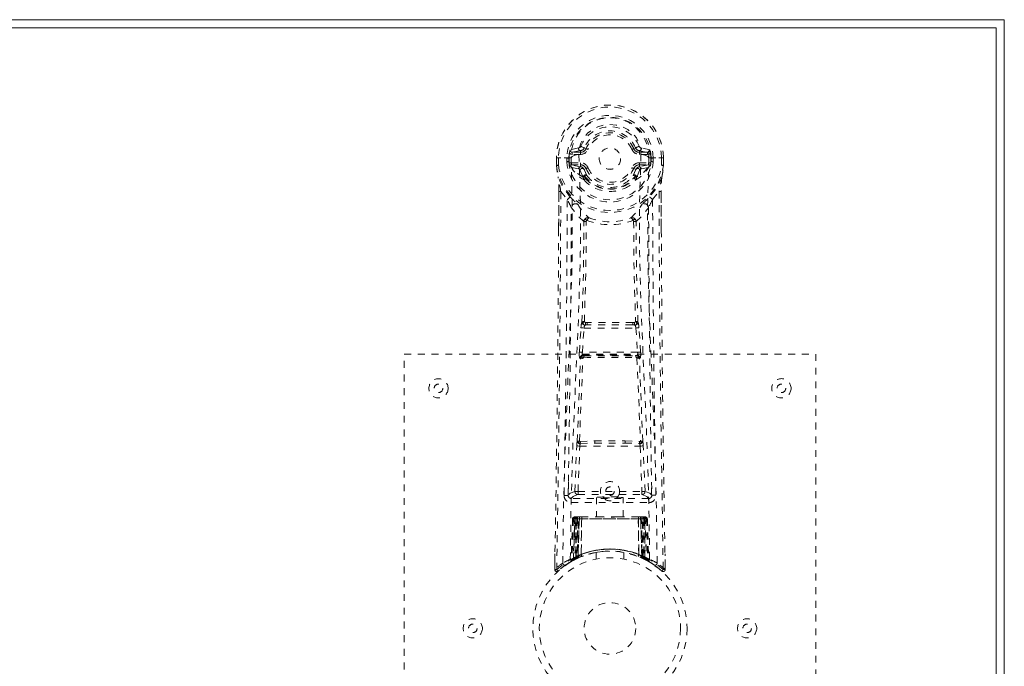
# Model space of a CAD drawing. Header units: inches. Extents: x 7.8 to 79.3, y 27.8 to 45.5.
# Tile 6 of 6: x 64.9 to 79.3, y 36.1 to 45.5. Entities that reach past the tile are written whole.
import ezdxf

# ---------------------------------------------------------------- set-up
doc = ezdxf.new("R2010")
doc.units = ezdxf.units.IN
doc.header["$MEASUREMENT"] = 0
doc.linetypes.add('SLD-Dashed', pattern=[0.075, 0.05, -0.025])
doc.linetypes.add('SLD-Solid', pattern=[0])

msp = doc.modelspace()

# ---------------------------------------------------------------- linework, layer by layer
at = {"color": 7, "linetype": 'SLD-Solid', "lineweight": 15}
for p, q in [((7.751, 45.51), (79.251, 45.51)), ((79.133, 45.392), (7.869, 45.392)), ((7.869, 45.392), (79.133, 45.392)), ((79.133, 27.878), (79.133, 45.392)), ((79.133, 45.392), (79.133, 27.878)), ((79.251, 45.51), (79.251, 27.76))]:
    msp.add_line(p, q, dxfattribs=at)
at = {"color": 7, "linetype": 'SLD-Dashed', "lineweight": 0}
for p, q in [((73.044, 43.64), (72.922, 43.612)), ((72.952, 43.576), (73.072, 43.6)), ((72.952, 43.576), (72.952, 43.546)), ((73.072, 43.576), (72.952, 43.576)), ((73.072, 43.546), (72.952, 43.546)), ((73.072, 43.6), (73.072, 43.576)), ((73.072, 43.546), (73.072, 43.576)), ((73.125, 43.634), (73.129, 43.641)), ((73.129, 43.641), (73.154, 43.63)), ((73.848, 43.63), (73.874, 43.641)), ((73.93, 43.6), (74.05, 43.576)), ((73.93, 43.6), (73.93, 43.576)), ((74.05, 43.576), (73.93, 43.576)), ((73.93, 43.546), (73.93, 43.576)), ((74.05, 43.546), (73.93, 43.546)), ((74.08, 43.612), (73.958, 43.64)), ((74.05, 43.546), (74.05, 43.576)), ((72.72, 43.497), (72.72, 43.388)), ((72.724, 43.497), (72.72, 43.497)), ((72.72, 43.388), (72.72, 43.384)), ((72.722, 43.497), (72.722, 43.388)), ((72.768, 43.496), (72.724, 43.497)), ((72.75, 43.496), (72.75, 43.388)), ((72.75, 43.496), (72.75, 43.496)), ((72.787, 43.496), (72.768, 43.496)), ((72.933, 43.496), (72.787, 43.496)), ((72.871, 43.44), (72.871, 43.492)), ((72.905, 43.493), (72.901, 43.492)), ((72.901, 43.492), (72.901, 43.441)), ((72.901, 43.441), (72.905, 43.426)), ((72.905, 43.426), (72.905, 43.493)), ((72.944, 43.355), (72.929, 43.368)), ((72.939, 43.424), (72.939, 43.394)), ((72.939, 43.424), (73.072, 43.424)), ((73.072, 43.364), (72.939, 43.394)), ((72.939, 43.394), (73.072, 43.394)), ((73.072, 43.424), (73.072, 43.394)), ((73.072, 43.394), (73.072, 43.364)), ((73.345, 43.485), (73.345, 43.5)), ((73.345, 43.478), (73.345, 43.485)), ((73.93, 43.424), (73.93, 43.394)), ((73.93, 43.424), (74.064, 43.424)), ((74.064, 43.394), (73.93, 43.364)), ((73.93, 43.364), (73.93, 43.394)), ((73.93, 43.394), (74.064, 43.394)), ((74.058, 43.355), (74.073, 43.368)), ((74.064, 43.394), (74.064, 43.424)), ((74.069, 43.496), (74.069, 43.496)), ((74.069, 43.496), (74.215, 43.496)), ((74.073, 43.368), (74.073, 43.368)), ((74.073, 43.368), (74.073, 43.368)), ((74.097, 43.493), (74.101, 43.492)), ((74.097, 43.426), (74.097, 43.493)), ((74.101, 43.441), (74.097, 43.426)), ((74.102, 43.441), (74.101, 43.492)), ((74.131, 43.493), (74.131, 43.44)), ((74.131, 43.493), (74.131, 43.493)), ((74.215, 43.496), (74.235, 43.496)), ((74.235, 43.496), (74.278, 43.497)), ((74.252, 43.496), (74.252, 43.497)), ((74.252, 43.388), (74.252, 43.496)), ((74.282, 43.497), (74.278, 43.497)), ((74.281, 43.388), (74.28, 43.497)), ((74.282, 43.497), (74.282, 43.388)), ((74.282, 43.384), (74.282, 43.388)), ((72.945, 43.355), (72.944, 43.355)), ((72.945, 43.355), (73.043, 43.335)), ((73.123, 43.326), (73.111, 43.345)), ((73.112, 43.212), (73.112, 43.219)), ((73.154, 43.339), (73.123, 43.326)), ((73.123, 43.326), (73.164, 43.236)), ((73.131, 43.226), (73.131, 43.22)), ((73.838, 43.236), (73.879, 43.326)), ((73.879, 43.326), (73.848, 43.339)), ((73.871, 43.22), (73.871, 43.226)), ((73.89, 43.212), (73.891, 43.219)), ((73.959, 43.335), (74.058, 43.355)), ((73.128, 43.17), (73.119, 43.185)), ((73.884, 43.185), (73.874, 43.17)), ((72.752, 42.452), (72.755, 43.007)), ((72.784, 43.005), (72.879, 42.887)), ((74.123, 42.887), (74.218, 43.005)), ((74.248, 43.007), (74.25, 42.439)), ((73.145, 41.095), (73.168, 41.096)), ((73.834, 41.096), (73.857, 41.095)), ((73.055, 40.664), (73.078, 41.017)), ((73.078, 41.017), (73.081, 41.045)), ((73.099, 40.662), (73.123, 41.014)), ((73.123, 41.014), (73.88, 41.014)), ((73.147, 41.059), (73.173, 41.059)), ((73.829, 41.059), (73.173, 41.059)), ((73.829, 41.059), (73.855, 41.059)), ((73.88, 41.014), (73.903, 40.662)), ((73.924, 41.017), (73.922, 41.045)), ((73.948, 40.664), (73.924, 41.017)), ((70.501, 32.635), (70.501, 40.635)), ((70.501, 40.635), (76.501, 40.635)), ((73.903, 40.662), (73.099, 40.662)), ((76.501, 40.635), (76.501, 32.635)), ((73.072, 40.57), (73.061, 40.575)), ((73.117, 40.612), (73.105, 40.617)), ((73.105, 40.617), (73.897, 40.617)), ((73.897, 40.617), (73.886, 40.612)), ((73.93, 40.57), (73.942, 40.575)), ((73.068, 39.36), (73.279, 39.37)), ((73.723, 39.37), (73.934, 39.36)), ((72.99, 38.633), (73.016, 39.296)), ((73.035, 38.631), (73.061, 39.293)), ((73.061, 39.293), (73.941, 39.293)), ((73.072, 39.331), (73.283, 39.336)), ((73.283, 39.336), (73.719, 39.336)), ((73.719, 39.336), (73.931, 39.331)), ((73.941, 39.293), (73.968, 38.631)), ((74.012, 38.633), (73.986, 39.296)), ((72.896, 38.769), (72.895, 38.583)), ((74.107, 38.583), (74.106, 38.769)), ((73.035, 38.586), (73.035, 38.631)), ((73.035, 38.631), (73.968, 38.631)), ((73.968, 38.586), (73.968, 38.631)), ((74.066, 38.529), (72.937, 38.529)), ((72.937, 38.529), (72.937, 38.469)), ((73.035, 38.586), (73.968, 38.586)), ((73.306, 38.545), (73.306, 38.26)), ((73.696, 38.26), (73.696, 38.545)), ((74.066, 38.469), (74.066, 38.529)), ((72.937, 38.469), (74.066, 38.469)), ((72.956, 38.231), (72.935, 37.626)), ((72.969, 38.231), (72.948, 37.634)), ((72.969, 38.231), (72.956, 38.231)), ((72.988, 38.26), (72.967, 37.644)), ((73.054, 38.26), (72.988, 38.26)), ((72.995, 38.231), (72.995, 37.674)), ((73.004, 38.231), (72.995, 38.231)), ((73.004, 38.231), (73.998, 38.231)), ((73.004, 37.679), (73.004, 38.231)), ((73.008, 37.681), (73.008, 38.231)), ((73.008, 38.231), (73.018, 38.231)), ((73.018, 38.231), (73.018, 37.685)), ((73.985, 38.231), (73.018, 38.231)), ((73.026, 38.26), (73.026, 37.689)), ((73.035, 37.68), (73.054, 38.26)), ((73.056, 38.26), (73.036, 37.68)), ((73.036, 37.694), (73.036, 38.26)), ((73.036, 38.26), (73.051, 38.26)), ((73.086, 38.26), (73.056, 38.26)), ((73.081, 37.71), (73.086, 38.26)), ((73.089, 38.26), (73.083, 37.71)), ((73.089, 38.26), (73.086, 38.26)), ((73.384, 38.26), (73.089, 38.26)), ((73.618, 38.26), (73.384, 38.26)), ((73.914, 38.26), (73.618, 38.26)), ((73.92, 37.71), (73.914, 38.26)), ((73.917, 38.26), (73.914, 38.26)), ((73.946, 38.26), (73.917, 38.26)), ((73.917, 38.26), (73.921, 37.71)), ((73.966, 37.68), (73.946, 38.26)), ((73.948, 38.26), (73.946, 38.26)), ((73.948, 38.26), (73.967, 37.68)), ((74.014, 38.26), (73.948, 38.26)), ((73.952, 38.26), (73.966, 38.26)), ((73.966, 38.26), (73.966, 37.694)), ((73.976, 37.689), (73.976, 38.26)), ((73.985, 37.685), (73.985, 38.231)), ((73.985, 38.231), (73.994, 38.231)), ((73.994, 38.231), (73.994, 37.681)), ((74.007, 38.231), (73.998, 38.231)), ((73.998, 38.231), (73.998, 37.679)), ((74.008, 37.674), (74.007, 38.231)), ((74.014, 38.26), (74.035, 37.644)), ((74.033, 38.231), (74.054, 37.634)), ((74.046, 38.231), (74.033, 38.231)), ((74.046, 38.231), (74.068, 37.626)), ((72.698, 37.724), (72.695, 37.494)), ((72.935, 37.626), (72.948, 37.634)), ((72.951, 37.619), (72.939, 37.612)), ((72.952, 37.619), (73.018, 37.654)), ((72.967, 37.644), (73.035, 37.68)), ((72.995, 37.674), (73.004, 37.679)), ((73.007, 37.648), (72.995, 37.674)), ((73.017, 37.653), (73.007, 37.648)), ((73.018, 37.685), (73.008, 37.681)), ((73.02, 37.655), (73.008, 37.681)), ((73.018, 37.654), (73.019, 37.654)), ((73.026, 37.689), (73.036, 37.694)), ((73.038, 37.663), (73.026, 37.689)), ((73.036, 37.68), (73.035, 37.68)), ((73.048, 37.667), (73.038, 37.663)), ((73.083, 37.71), (73.081, 37.71)), ((73.085, 37.683), (73.086, 37.683)), ((73.301, 37.742), (73.301, 37.646)), ((73.701, 37.646), (73.701, 37.742)), ((73.916, 37.683), (73.917, 37.683)), ((73.921, 37.71), (73.92, 37.71)), ((73.966, 37.694), (73.955, 37.667)), ((73.976, 37.689), (73.964, 37.663)), ((73.966, 37.694), (73.976, 37.689)), ((73.967, 37.68), (73.966, 37.68)), ((73.967, 37.68), (74.035, 37.644)), ((73.985, 37.685), (73.973, 37.659)), ((73.994, 37.681), (73.982, 37.655)), ((73.983, 37.654), (73.984, 37.654)), ((73.984, 37.654), (73.999, 37.646)), ((73.994, 37.681), (73.985, 37.685)), ((73.998, 37.679), (73.986, 37.653)), ((73.995, 37.648), (73.986, 37.653)), ((74.008, 37.674), (73.995, 37.648)), ((73.998, 37.679), (74.008, 37.674)), ((74.004, 37.644), (74.051, 37.619)), ((74.054, 37.634), (74.068, 37.626)), ((74.307, 37.494), (74.304, 37.724)), ((72.695, 37.494), (72.696, 37.551)), ((72.697, 37.551), (72.696, 37.494)), ((72.756, 37.481), (72.745, 37.471)), ((72.863, 37.564), (72.804, 37.521)), ((72.92, 37.601), (72.933, 37.609)), ((74.063, 37.613), (74.076, 37.606)), ((74.069, 37.609), (74.082, 37.601)), ((74.257, 37.471), (74.246, 37.481)), ((74.306, 37.494), (74.305, 37.563)), ((74.306, 37.564), (74.308, 37.494))]:
    msp.add_line(p, q, dxfattribs=at)
at = {"color": 7, "linetype": 'SLD-Dashed', "lineweight": 0, "flags": 128}
for points in [[(73.953, 43.549), (73.949, 43.631), (73.926, 43.711), (73.886, 43.786), (73.83, 43.853), (73.76, 43.908), (73.679, 43.949), (73.592, 43.973), (73.501, 43.982), (73.41, 43.974), (73.323, 43.949), (73.243, 43.908), (73.173, 43.853), (73.116, 43.787), (73.076, 43.711), (73.054, 43.631), (73.049, 43.549)], [(73.129, 43.641), (73.127, 43.642), (73.121, 43.644), (73.113, 43.648), (73.103, 43.652), (73.093, 43.656), (73.084, 43.66), (73.077, 43.663), (73.074, 43.664)], [(72.952, 43.546), (72.93, 43.55), (72.91, 43.563)], [(72.923, 37.643), (72.933, 38.397), (72.954, 39.15), (72.985, 39.899), (73.019, 40.643), (73.05, 41.382), (73.069, 42.113), (73.07, 42.836), (73.049, 43.548)], [(72.978, 43.53), (72.949, 43.514), (72.933, 43.496)], [(73.049, 43.549), (73.011, 43.541), (72.978, 43.53)], [(73.049, 43.548), (73.049, 43.548), (73.049, 43.549)], [(73.182, 43.619), (73.177, 43.621), (73.172, 43.623), (73.167, 43.625), (73.163, 43.627), (73.159, 43.628), (73.157, 43.629), (73.155, 43.63), (73.154, 43.63)], [(73.82, 43.619), (73.825, 43.621), (73.831, 43.623), (73.835, 43.625), (73.839, 43.627), (73.843, 43.628), (73.845, 43.629), (73.847, 43.63), (73.848, 43.63)], [(73.953, 43.548), (73.932, 42.836), (73.933, 42.113), (73.952, 41.382), (73.983, 40.643), (74.018, 39.899), (74.048, 39.15), (74.069, 38.397), (74.08, 37.643)], [(73.953, 43.549), (73.953, 43.548), (73.953, 43.548)], [(74.024, 43.53), (73.991, 43.541), (73.953, 43.549)], [(74.069, 43.496), (74.053, 43.514), (74.024, 43.53)], [(74.092, 43.563), (74.073, 43.55), (74.05, 43.546)], [(72.72, 43.497), (72.72, 43.497), (72.722, 43.497), (72.724, 43.497), (72.728, 43.497), (72.732, 43.496), (72.738, 43.496), (72.744, 43.496), (72.75, 43.496)], [(72.72, 43.388), (72.731, 43.294), (72.744, 43.22)], [(72.75, 43.388), (72.744, 43.388), (72.738, 43.388), (72.732, 43.388), (72.727, 43.388), (72.724, 43.388), (72.721, 43.388), (72.72, 43.388), (72.72, 43.388)], [(72.75, 43.388), (72.744, 43.387), (72.739, 43.386), (72.734, 43.386), (72.73, 43.385), (72.726, 43.385), (72.723, 43.384), (72.721, 43.384), (72.72, 43.384)], [(72.72, 43.384), (72.731, 43.286), (72.745, 43.21)], [(72.813, 37.587), (72.822, 38.343), (72.842, 39.096), (72.87, 39.845), (72.902, 40.59), (72.931, 41.329), (72.95, 42.061), (72.952, 42.784), (72.933, 43.496)], [(72.906, 43.415), (72.922, 43.421), (72.939, 43.424)], [(72.913, 43.381), (72.92, 43.376), (72.929, 43.368)], [(74.189, 37.587), (74.18, 38.343), (74.161, 39.096), (74.133, 39.845), (74.101, 40.59), (74.071, 41.329), (74.052, 42.061), (74.05, 42.784), (74.069, 43.496)], [(74.064, 43.424), (74.081, 43.421), (74.096, 43.415)], [(74.073, 43.368), (74.08, 43.374), (74.089, 43.381)], [(74.101, 43.492), (74.105, 43.492), (74.111, 43.493), (74.121, 43.493), (74.131, 43.493)], [(74.252, 43.496), (74.258, 43.496), (74.264, 43.497), (74.27, 43.497), (74.275, 43.497), (74.278, 43.497), (74.281, 43.497), (74.282, 43.497), (74.282, 43.497)], [(74.282, 43.388), (74.282, 43.388), (74.281, 43.388), (74.279, 43.388), (74.275, 43.388), (74.27, 43.388), (74.265, 43.388), (74.259, 43.388), (74.252, 43.388)], [(74.282, 43.384), (74.281, 43.384), (74.279, 43.384), (74.276, 43.385), (74.272, 43.385), (74.268, 43.386), (74.263, 43.386), (74.258, 43.387), (74.252, 43.388)], [(74.257, 43.21), (74.271, 43.286), (74.282, 43.384)], [(72.744, 43.22), (72.744, 43.215), (72.745, 43.21)], [(73.112, 43.212), (73.021, 43.273), (72.945, 43.355)], [(73.066, 43.316), (73.055, 43.33), (73.043, 43.335)], [(73.112, 43.219), (73.088, 43.262), (73.066, 43.316)], [(73.125, 43.241), (73.136, 43.246), (73.145, 43.246)], [(73.142, 43.194), (73.134, 43.206), (73.131, 43.22)], [(73.164, 43.236), (73.16, 43.239), (73.152, 43.239), (73.143, 43.235), (73.133, 43.23)], [(73.182, 43.351), (73.177, 43.349), (73.172, 43.347), (73.167, 43.345), (73.163, 43.343), (73.159, 43.341), (73.157, 43.34), (73.155, 43.34), (73.154, 43.339)], [(73.82, 43.351), (73.825, 43.349), (73.831, 43.347), (73.835, 43.345), (73.839, 43.343), (73.843, 43.341), (73.845, 43.34), (73.847, 43.34), (73.848, 43.339)], [(73.869, 43.23), (73.86, 43.235), (73.85, 43.239), (73.843, 43.239), (73.838, 43.236)], [(73.857, 43.246), (73.867, 43.246), (73.877, 43.241)], [(73.871, 43.22), (73.868, 43.206), (73.86, 43.194)], [(74.058, 43.355), (73.981, 43.273), (73.89, 43.212)], [(73.891, 43.219), (73.914, 43.262), (73.936, 43.316)], [(73.936, 43.316), (73.948, 43.33), (73.959, 43.335)], [(74.257, 43.21), (74.258, 43.215), (74.258, 43.22)], [(72.922, 42.924), (72.822, 43.052), (72.745, 43.21)], [(73.119, 43.185), (73.116, 43.19), (73.112, 43.212)], [(73.89, 43.212), (73.886, 43.19), (73.884, 43.185)], [(74.257, 43.21), (74.18, 43.052), (74.08, 42.924)], [(72.755, 43.007), (72.754, 43.007), (72.756, 43.006), (72.758, 43.006), (72.762, 43.005), (72.767, 43.005), (72.773, 43.005), (72.779, 43.005), (72.784, 43.005)], [(72.756, 43.006), (72.756, 42.633), (72.755, 42.452)], [(74.248, 43.007), (74.248, 43.007), (74.247, 43.006), (74.244, 43.006), (74.24, 43.005), (74.235, 43.005), (74.23, 43.005), (74.224, 43.005), (74.218, 43.005)], [(74.218, 43.005), (74.219, 42.234), (74.224, 41.466), (74.231, 40.699), (74.241, 39.934), (74.243, 39.74), (74.246, 39.543), (74.249, 39.374), (74.251, 39.187), (74.253, 39.109), (74.254, 39.028), (74.255, 38.944), (74.256, 38.87), (74.257, 38.85), (74.257, 38.816), (74.258, 38.768), (74.259, 38.707), (74.26, 38.62), (74.262, 38.514), (74.264, 38.391), (74.266, 38.249), (74.268, 38.125), (74.269, 38.026), (74.271, 37.932), (74.274, 37.696), (74.277, 37.493)], [(74.247, 42.439), (74.247, 42.664), (74.246, 43.006)], [(73.018, 42.832), (73.027, 42.823), (73.032, 42.817)], [(73.984, 42.832), (73.975, 42.823), (73.97, 42.817)], [(73.119, 42.567), (73.02, 42.662), (72.938, 42.769)], [(73.884, 42.567), (73.982, 42.662), (74.064, 42.769)], [(73.093, 41.102), (73.115, 41.835), (73.121, 42.559)], [(73.166, 42.581), (73.161, 42.589), (73.154, 42.595), (73.146, 42.597), (73.138, 42.596), (73.131, 42.592), (73.125, 42.586), (73.121, 42.577), (73.119, 42.567)], [(73.128, 41.109), (73.15, 41.844), (73.156, 42.57)], [(73.884, 42.567), (73.881, 42.577), (73.877, 42.586), (73.871, 42.592), (73.864, 42.596), (73.856, 42.597), (73.848, 42.595), (73.841, 42.589), (73.836, 42.581)], [(73.846, 42.57), (73.852, 41.844), (73.874, 41.109)], [(73.909, 41.102), (73.887, 41.835), (73.881, 42.559)], [(73.078, 41.017), (73.083, 41.017), (73.093, 41.016), (73.107, 41.015), (73.123, 41.014)], [(73.88, 41.014), (73.895, 41.015), (73.909, 41.016), (73.919, 41.017), (73.924, 41.017)], [(73.055, 40.664), (73.059, 40.664), (73.07, 40.663), (73.084, 40.663), (73.099, 40.662)], [(73.903, 40.662), (73.911, 40.662), (73.919, 40.663), (73.926, 40.663), (73.933, 40.663), (73.938, 40.664), (73.943, 40.664), (73.946, 40.664), (73.948, 40.664)], [(73.024, 39.363), (73.047, 39.969), (73.072, 40.57)], [(73.057, 39.367), (73.081, 39.973), (73.107, 40.576)], [(73.107, 40.576), (73.1, 40.58), (73.094, 40.586), (73.092, 40.592), (73.092, 40.598), (73.095, 40.604), (73.1, 40.608), (73.108, 40.611), (73.117, 40.612)], [(73.886, 40.612), (73.894, 40.611), (73.902, 40.608), (73.907, 40.604), (73.911, 40.598), (73.911, 40.592), (73.908, 40.586), (73.903, 40.58), (73.895, 40.576)], [(73.895, 40.576), (73.921, 39.973), (73.945, 39.367)], [(73.979, 39.363), (73.955, 39.969), (73.93, 40.57)], [(73.279, 39.37), (73.501, 39.37), (73.723, 39.37)], [(73.016, 39.296), (73.021, 39.295), (73.031, 39.295), (73.046, 39.294), (73.061, 39.293)], [(73.283, 39.336), (73.501, 39.336), (73.719, 39.336)], [(73.941, 39.293), (73.956, 39.294), (73.971, 39.295), (73.981, 39.295), (73.986, 39.296)], [(72.99, 38.633), (72.919, 38.604), (72.892, 38.575)], [(72.99, 38.633), (72.995, 38.633), (73.005, 38.632), (73.018, 38.632), (73.035, 38.631)], [(73.968, 38.631), (73.984, 38.632), (73.998, 38.632), (74.008, 38.633), (74.012, 38.633)], [(74.111, 38.575), (74.084, 38.604), (74.012, 38.633)], [(72.937, 38.529), (72.963, 38.558), (73.035, 38.586)], [(73.968, 38.586), (74.039, 38.558), (74.066, 38.529)], [(72.956, 38.231), (72.959, 38.231), (72.967, 38.231), (72.98, 38.231), (72.995, 38.231)], [(73.008, 38.231), (72.994, 38.231), (72.981, 38.231), (72.972, 38.231), (72.969, 38.231)], [(73.618, 38.26), (73.501, 38.251), (73.384, 38.26)], [(74.033, 38.231), (74.03, 38.231), (74.021, 38.231), (74.009, 38.231), (73.994, 38.231)], [(74.007, 38.231), (74.022, 38.231), (74.035, 38.231), (74.044, 38.231), (74.046, 38.231)], [(73.304, 37.742), (73.302, 37.742), (73.32, 37.745), (73.358, 37.751), (73.412, 37.756), (73.477, 37.76), (73.501, 37.76)], [(73.004, 37.679), (73.009, 37.669), (73.013, 37.661), (73.016, 37.655), (73.017, 37.653)], [(73.03, 37.659), (73.029, 37.661), (73.026, 37.667), (73.022, 37.675), (73.018, 37.685)], [(73.036, 37.694), (73.04, 37.683), (73.044, 37.675), (73.047, 37.669), (73.048, 37.667)], [(73.115, 37.692), (73.096, 37.687), (73.083, 37.682)], [(73.996, 37.65), (74.018, 37.637), (74.042, 37.624)], [(74.018, 37.637), (74.027, 37.633), (74.031, 37.634), (74.033, 37.64), (74.035, 37.646)], [(72.698, 37.494), (72.7, 37.486), (72.703, 37.478), (72.708, 37.472), (72.715, 37.467), (72.722, 37.464), (72.729, 37.464), (72.736, 37.466), (72.743, 37.47)], [(72.922, 37.602), (72.922, 37.602), (72.92, 37.601)], [(72.933, 37.609), (72.936, 37.61), (72.942, 37.614)]]:
    msp.add_lwpolyline(points, dxfattribs=at)
at = {"color": 7, "linetype": 'SLD-Dashed', "lineweight": 0}
for centre, radius in [((73.501, 43.485), 0.156), ((71.001, 40.135), 0.14), ((76.001, 40.135), 0.141), ((71.001, 40.135), 0.0625), ((76.001, 40.135), 0.0625), ((73.501, 38.635), 0.14), ((73.501, 38.635), 0.0625), ((73.501, 36.635), 1.125), ((73.501, 36.635), 1.03), ((73.501, 36.635), 0.376), ((71.501, 36.635), 0.14), ((75.501, 36.635), 0.14), ((71.501, 36.635), 0.0625), ((75.501, 36.635), 0.0625)]:
    msp.add_circle(centre, radius, dxfattribs=at)
for centre, radius, start, end in [((73.501, 43.485), 0.781, 0.8627, 179.1373), ((73.501, 43.485), 0.781, 0.8691, 180), ((73.501, 43.485), 0.751, 0.8898, 179.1373), ((73.501, 43.485), 0.63, 0.7178, 179.2822), ((73.501, 43.485), 0.6, 0.7178, 179.2822), ((73.501, 43.511), 0.568, 358.4775, 181.5214), ((73.501, 43.485), 0.463, 22.774, 157.226), ((73.501, 43.485), 0.404, 22.774, 157.226), ((73.501, 43.485), 0.376, 22.774, 157.226), ((73.501, 43.485), 0.346, 22.7739, 157.2261), ((73.036, 43.68), 0.0412, 282.1188, 337.5175), ((72.246, 47.595), 4.275, 292.3759, 293.1728), ((73.966, 43.68), 0.0412, 202.4945, 257.8692), ((73.501, 43.485), 0.596, 172.4937, 179.2563), ((73.142, 43.532), 0.234, 159.9648, 172.4308), ((72.952, 43.606), 0.0298, 167.7133, 271.3917), ((73.073, 43.63), 0.0301, 161.837, 268.7991), ((73.066, 43.668), 0.0676, 275.0423, 330.0544), ((73.072, 43.665), 0.089, 270, 337.226), ((73.072, 43.665), 0.119, 270.0014, 337.2242), ((73.93, 43.665), 0.119, 202.7733, 270), ((73.93, 43.665), 0.089, 202.774, 270), ((73.936, 43.668), 0.0675, 202.9257, 264.9758), ((73.929, 43.63), 0.0301, 271.1997, 18.1641), ((74.051, 43.606), 0.0298, 268.6122, 12.2784), ((73.86, 43.532), 0.234, 7.5713, 20.0281), ((73.501, 43.485), 0.596, 0.7437, 7.5062), ((73.501, 43.485), 0.787, 187.3679, 352.6321), ((73.501, 43.485), 0.758, 187.3678, 352.6322), ((72.902, 44.769), 1.277, 268.615, 269.9504), ((72.901, 42.839), 0.601, 90.0171, 92.8682), ((73.501, 43.485), 0.632, 184.1188, 355.8812), ((73.501, 43.485), 0.602, 184.2517, 355.7483), ((73.501, 43.485), 0.599, 185.6401, 186.7432), ((72.993, 43.416), 0.0867, 180.8659, 203.6028), ((72.938, 43.363), 0.0305, 89.4556, 144.3651), ((73.393, 43.634), 0.535, 209.85, 240.3543), ((73.073, 43.334), 0.0299, 90.8831, 178.3662), ((73.072, 43.305), 0.119, 22.7755, 89.9985), ((73.072, 43.305), 0.089, 22.774, 90), ((73.072, 43.314), 0.0502, 37.9723, 89.2791), ((73.93, 43.305), 0.119, 90.0001, 157.227), ((73.93, 43.305), 0.089, 90, 157.226), ((73.611, 43.633), 0.532, 299.5724, 330.2111), ((73.935, 43.304), 0.06, 95.0567, 158.6856), ((73.929, 43.334), 0.0299, 1.629, 89.1217), ((74.064, 43.363), 0.0305, 35.6364, 90.5429), ((73.974, 43.424), 0.123, 339.7517, 355.7796), ((73.501, 43.485), 0.599, 353.2568, 354.3599), ((74.101, 42.839), 0.601, 87.1318, 89.9829), ((73.017, 43.481), 1.268, 348.1213, 355.7648), ((71.339, 43.042), 1.416, 358.5989, 7.2436), ((73.096, 43.311), 0.0308, 30.2868, 170.7399), ((73.142, 43.216), 0.0301, 123.0001, 175.3762), ((73.13, 43.197), 0.0285, 88.8481, 131.3301), ((73.131, 43.191), 0.0285, 88.8376, 131.281), ((72.555, 42.844), 0.695, 33.7076, 34.8453), ((73.136, 43.226), 0.00482, 125.6654, 184.4072), ((73.501, 43.497), 0.455, 215.9729, 324.0272), ((73.146, 43.224), 0.0228, 34.1583, 90.4607), ((73.501, 43.485), 0.376, 202.774, 337.226), ((73.501, 43.476), 0.413, 215.4709, 324.5335), ((73.501, 43.485), 0.346, 202.7739, 337.2261), ((73.501, 43.485), 0.157, 264.8878, 285.7451), ((73.857, 43.224), 0.0228, 89.5512, 145.8666), ((74.391, 42.882), 0.627, 145.092, 146.3523), ((73.866, 43.226), 0.00484, 355.7137, 54.2077), ((73.872, 43.197), 0.0285, 48.6883, 91.1366), ((73.872, 43.191), 0.0285, 48.7095, 91.172), ((73.861, 43.216), 0.0299, 4.521, 57.2356), ((73.906, 43.311), 0.0308, 9.2247, 149.7569), ((75.683, 43.041), 1.436, 172.8152, 181.3449), ((67.142, 42.04), 5.724, 9.7012, 11.7925), ((73.157, 43.169), 0.029, 120.9177, 178.6708), ((73.449, 43.436), 0.417, 219.7284, 248.1865), ((73.501, 43.527), 0.49, 222.8677, 317.1324), ((73.554, 43.436), 0.417, 291.8214, 320.2637), ((73.845, 43.169), 0.029, 1.3422, 59.0764), ((79.858, 42.04), 5.722, 168.2064, 170.2985), ((-341.515, 44.734), 414.303, 358.99853, 359.76079), ((73.501, 43.509), 0.504, 245.71, 294.2905), ((-229.608, 44.063), 302.489, 358.96047, 359.77724), ((73.131, 42.641), 0.352, 126.3557, 135.6258), ((70.417, 41.576), 2.789, 25.3141, 28.0262), ((74.492, 44.47), 2.204, 224.5493, 228.0046), ((72.999, 42.766), 0.0607, 56.759, 177.6457), ((73.772, 43.27), 0.868, 211.4428, 228.486), ((73.23, 43.27), 0.867, 311.5107, 328.5604), ((74.003, 42.766), 0.0607, 2.3521, 123.2466), ((72.51, 44.47), 2.203, 311.9951, 315.4506), ((76.597, 41.57), 2.803, 151.9803, 154.6794), ((73.871, 42.641), 0.352, 44.3749, 53.6406), ((363.12, 43.914), 288.999, 180.2037, 181.05859), ((-217.651, 43.912), 290.591, 358.94766, 359.77458), ((364.653, 43.912), 290.591, 180.22542, 181.05234), ((73.179, 42.562), 0.0607, 72.6737, 175.3777), ((73.108, 42.56), 0.0127, 355.8878, 33.4822), ((73.153, 42.516), 0.0541, 86.7629, 126.9488), ((73.17, 42.568), 0.0141, 105.6507, 172.1846), ((73.226, 42.566), 0.0612, 117.5733, 165.1343), ((73.501, 43.494), 0.972, 249.8638, 290.1345), ((73.501, 43.413), 0.849, 249.047, 290.9531), ((73.823, 42.562), 0.0607, 4.6205, 107.3281), ((73.777, 42.566), 0.0612, 14.8657, 62.4267), ((73.832, 42.568), 0.014, 7.7773, 74.3771), ((73.849, 42.516), 0.0541, 53.0483, 93.2386), ((73.894, 42.56), 0.0126, 146.4502, 184.1479), ((-263.012, 43.869), 335.767, 358.92191, 359.75832), ((408.996, 43.86), 334.749, 180.24309, 181.07768), ((73.284, 41.03), 0.204, 159.3343, 175.9395), ((73.122, 41.048), 0.0615, 84.04, 117.8716), ((73.14, 41.103), 0.0464, 180.7584, 267.5251), ((73.138, 41.084), 0.0271, 110.5908, 269.3154), ((73.146, 41.114), 0.0186, 194.5366, 265.3397), ((73.223, 41.082), 0.0794, 170.5719, 197.2084), ((73.23, 41.086), 0.0623, 171.2638, 205.801), ((73.501, 8.746), 32.351, 89.4099, 90.5901), ((73.773, 41.086), 0.0624, 334.2139, 8.7142), ((73.779, 41.082), 0.0795, 342.794, 9.4384), ((73.856, 41.114), 0.0186, 274.5959, 345.3491), ((73.864, 41.084), 0.0271, 270.6846, 69.4092), ((73.863, 41.103), 0.0464, 272.4764, 359.2401), ((73.88, 41.048), 0.0615, 62.1284, 95.96), ((73.718, 41.03), 0.204, 4.0543, 20.6739), ((73.203, 41.01), 0.0807, 144.2076, 176.6972), ((73.146, 41.041), 0.0176, 85.6879, 118.7637), ((73.501, 7.69), 33.371, 89.4374, 90.5626), ((73.856, 41.04), 0.0184, 62.0334, 93.5378), ((73.797, 41.009), 0.0824, 3.652, 35.4437), ((73.243, 40.631), 0.191, 170.0548, 197.3075), ((73.148, 40.645), 0.0518, 161.3881, 213.2286), ((73.854, 40.645), 0.052, 326.8649, 18.5184), ((73.759, 40.631), 0.191, 342.6851, 9.9497), ((73.106, 40.572), 0.0451, 90.6621, 176.0553), ((73.117, 40.567), 0.0451, 90.6966, 175.9043), ((73.1, 40.509), 0.0667, 83.87, 114.4089), ((73.124, 40.569), 0.0183, 95.7926, 158.1122), ((73.127, 40.675), 0.0635, 260.9786, 271.4882), ((73.157, 40.591), 0.0353, 144.8078, 186.2069), ((73.501, 76.302), 35.717, 269.3919, 270.6084), ((73.501, 73.315), 32.706, 269.3468, 270.6534), ((73.876, 40.674), 0.0626, 268.5342, 279.0737), ((73.845, 40.591), 0.0353, 353.7835, 35.2116), ((73.879, 40.57), 0.0174, 20.0924, 85.4724), ((73.885, 40.567), 0.0451, 4.094, 89.3052), ((73.902, 40.509), 0.0668, 65.6182, 96.1194), ((73.897, 40.572), 0.0451, 3.9448, 89.3349), ((73.531, 39.276), 0.515, 170.2077, 177.8114), ((73.049, 39.271), 0.0956, 85.2772, 105.6244), ((73.068, 39.372), 0.0452, 191.444, 269.8712), ((73.069, 39.349), 0.0216, 123.9961, 265.933), ((73.068, 39.371), 0.0114, 202.218, 271.2698), ((73.179, 39.359), 0.111, 179.5342, 194.699), ((73.361, 39.361), 0.0822, 173.99, 197.7593), ((73.641, 39.361), 0.0821, 342.2391, 6.0118), ((73.823, 39.359), 0.111, 345.3978, 0.5075), ((73.933, 39.349), 0.0216, 274.0691, 55.9955), ((73.934, 39.371), 0.0114, 268.4982, 337.463), ((73.934, 39.372), 0.0452, 270.1288, 348.556), ((73.953, 39.271), 0.0956, 74.3747, 94.7229), ((73.471, 39.276), 0.516, 2.1896, 9.7897), ((73.195, 39.285), 0.134, 161.4611, 176.2687), ((73.072, 39.326), 0.00459, 96.8313, 164.7655), ((73.93, 39.326), 0.00464, 15.4446, 82.7345), ((73.807, 39.285), 0.134, 3.7296, 18.5407), ((73.035, 38.631), 0.0451, 178.2722, 269.557), ((73.967, 38.631), 0.0451, 270.445, 1.6945), ((72.86, 39.43), 0.856, 268.0939, 272.1117), ((72.937, 38.573), 0.105, 179.1197, 270.014), ((72.937, 38.574), 0.045, 179.0596, 269.9964), ((74.066, 38.574), 0.045, 270.0061, 0.9413), ((74.066, 38.573), 0.105, 269.9857, 0.8818), ((74.142, 39.431), 0.856, 267.8895, 271.9054), ((72.986, 38.23), 0.03, 90.0042, 178.007), ((73.017, 38.186), 0.0752, 106.8943, 143.7012), ((47.269, 38.916), 25.73, 357.1592, 358.5385), ((72.999, 38.23), 0.03, 90.0256, 178.0349), ((73.013, 38.073), 0.185, 91.3797, 99.051), ((73.568, 38.237), 0.573, 177.918, 180.6169), ((73.423, 38.238), 0.419, 177.001, 180.9653), ((73.596, 38.237), 0.588, 177.9778, 180.6074), ((73.447, 38.238), 0.429, 177.0813, 180.9499), ((73.556, 38.238), 0.429, 359.0501, 2.9187), ((73.406, 38.237), 0.588, 359.3926, 2.0222), ((73.989, 38.081), 0.177, 80.4289, 88.5139), ((73.579, 38.238), 0.419, 359.0347, 2.999), ((74.003, 38.23), 0.03, 1.9632, 89.9717), ((73.985, 38.186), 0.0753, 36.3058, 73.1019), ((73.435, 38.237), 0.573, 359.3831, 2.082), ((99.733, 38.916), 25.73, 181.4615, 182.8408), ((74.016, 38.23), 0.03, 2.002, 89.9912), ((73.501, 36.634), 1.158, 47.8872, 132.1137), ((73.501, 36.603), 1.19, 60.9033, 119.0965), ((73.501, 36.635), 1.128, 60.5082, 119.4917), ((73.501, 36.636), 1.155, 64.5269, 115.4731), ((73.501, 36.636), 1.155, 65.259, 114.741), ((73.501, 36.636), 1.155, 66.2583, 113.7417), ((73.501, 36.672), 1.12, 68.0447, 111.9528), ((73.485, 36.401), 1.363, 114.3809, 119.5298), ((73.501, 36.634), 1.128, 119.493, 124.6366), ((72.905, 37.627), 0.03, 301.0241, 358.0153), ((72.909, 37.625), 0.0264, 299.4162, 3.7826), ((72.964, 37.655), 0.0429, 196.9828, 245.8107), ((72.918, 37.635), 0.0299, 300.2544, 358.0908), ((73.478, 37.017), 0.816, 126.2969, 131.7127), ((73.471, 37.029), 0.8, 125.4125, 130.8585), ((73.501, 36.635), 1.127, 114.2368, 119.1736), ((72.939, 37.644), 0.0273, 297.6367, 2.2867), ((72.937, 37.645), 0.0299, 299.2097, 358.1876), ((73.471, 37.036), 0.791, 124.2219, 129.6275), ((73.005, 37.681), 0.0297, 295.4664, 358.5232), ((73.006, 37.681), 0.0297, 295.4105, 358.5235), ((73.453, 37.089), 0.724, 120.933, 125.1901), ((73.052, 37.692), 0.0347, 344.9473, 30.9726), ((73.053, 37.692), 0.0344, 344.7146, 31.05), ((73.949, 37.692), 0.0346, 149.0904, 195.1449), ((73.951, 37.692), 0.0346, 149.0131, 195.067), ((73.549, 37.089), 0.724, 54.8086, 59.0667), ((73.565, 36.776), 0.973, 64.5387, 67.4806), ((73.5, 36.632), 1.131, 60.8342, 65.7555), ((73.996, 37.681), 0.0297, 181.4774, 244.5886), ((73.997, 37.681), 0.0297, 181.4736, 244.5368), ((73.53, 37.034), 0.792, 50.378, 55.7726), ((73.502, 36.636), 1.126, 59.7601, 64.7557), ((73.533, 36.69), 1.064, 54.3728, 64.9429), ((73.53, 37.027), 0.802, 49.1475, 54.5794), ((73.527, 37.02), 0.812, 48.2736, 53.7169), ((74.065, 37.645), 0.0299, 181.8124, 240.7903), ((74.084, 37.635), 0.0299, 181.9092, 239.7456), ((74.039, 37.655), 0.0429, 294.1653, 343.0393), ((73.501, 36.635), 1.127, 55.3619, 60.509), ((74.084, 37.623), 0.02, 162.7352, 229.6295), ((74.098, 37.627), 0.03, 181.9847, 238.9759), ((73.518, 36.403), 1.361, 60.4678, 65.6247), ((73.509, 36.583), 1.222, 124.6911, 131.782), ((72.725, 37.493), 0.03, 179.1358, 312.1239), ((72.743, 39.177), 1.684, 268.3707, 269.3918), ((74.791, 39.353), 2.78, 221.9871, 222.6034), ((73.498, 36.639), 1.123, 124.6245, 132.0833), ((72.843, 37.587), 0.03, 180.0551, 304.0529), ((73.637, 36.862), 0.863, 58.9302, 59.7739), ((74.159, 37.587), 0.03, 235.9471, 359.9455), ((73.504, 36.638), 1.123, 47.9173, 55.3753), ((73.494, 36.583), 1.221, 48.2154, 55.3114), ((74.277, 37.493), 0.03, 227.8756, 0.8646), ((72.176, 39.385), 2.828, 317.4018, 318.0077), ((74.27, 38.668), 1.175, 270.3874, 271.8501)]:
    msp.add_arc(centre, radius, start, end, dxfattribs=at)
msp.add_ellipse((73.501, 38.545), major_axis=(0.195, 0), ratio=0.034921, dxfattribs=at)

doc.saveas('drawing.dxf')
